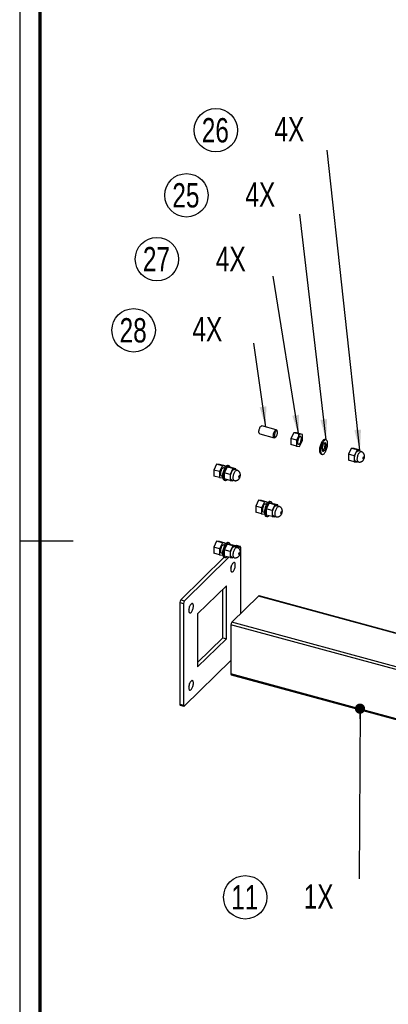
# Paper-space layout 'MA-KB-Kubus Wall Mount expl view' of a CAD drawing. Header units: millimetres. Extents: x 7 to 203, y 7 to 289.
# Tile 2 of 13: x 7 to 43, y 103 to 199. Entities that reach past the tile are written whole.
import ezdxf

# ---------------------------------------------------------------- set-up
doc = ezdxf.new("R2010")
doc.units = ezdxf.units.MM
doc.layers.add('LAYER2', color=7, linetype='Continuous')
doc.layers.add('LOGO', color=7, linetype='Continuous')
doc.styles.add('SLDTEXTSTYLE1', font='TXT', dxfattribs={"width": 0.75})
doc.dimstyles.new('SLDDIMSTYLE2', dxfattribs={"dimtxt": 0.18, "dimasz": 2, "dimexe": 0, "dimexo": 0.0625, "dimgap": 0, "dimtad": 0, "dimtih": 1, "dimtoh": 1, "dimdec": 0, "dimrnd": 1e-09, "dimzin": 0, "dimdsep": 46, "dimtxsty": 'Standard', "dimsah": 1, "dimcen": 0.09, "dimadec": 0, "dimazin": 0, "dimtfac": 2, "dimtdec": 0, "dimtofl": 0, "dimtmove": 0, "dimatfit": 3, "dimfxl": 1, "dimfrac": 2, "dimtolj": 1, "dimtzin": 0, "dimarcsym": 0})
doc.dimstyles.new('SLDDIMSTYLE4', dxfattribs={"dimtxt": 0.18, "dimasz": 1, "dimexe": 0, "dimexo": 0.0625, "dimgap": 0, "dimtad": 0, "dimtih": 1, "dimtoh": 1, "dimdec": 0, "dimrnd": 1e-09, "dimzin": 0, "dimdsep": 46, "dimtxsty": 'Standard', "dimblk1": 'DOT', "dimblk2": 'DOT', "dimsah": 1, "dimcen": 0.09, "dimadec": 0, "dimazin": 0, "dimtfac": 1, "dimtdec": 0, "dimtofl": 0, "dimtmove": 0, "dimatfit": 3, "dimldrblk": 'DOT', "dimfxl": 1, "dimfrac": 2, "dimtolj": 1, "dimtzin": 0, "dimarcsym": 0})

# ---------------------------------------------------------------- blocks, each defined once
blk = doc.blocks.new('SW_NOTE_0_56')
at = {"layer": 'LOGO', "color": 0}
blk.add_circle((-11.145, -1.814), 2.124, dxfattribs=at)
at = {"layer": 'LOGO', "color": 0, "char_height": 2.3813, "attachment_point": 2, "style": 'SLDTEXTSTYLE1'}
for s, insert in [('11', (-11.193, -0.623)), ('1X', (-3.966, -0.55))]:
    blk.add_mtext(s, dxfattribs=dict(at, insert=insert))
blk = doc.blocks.new('_Dot')
at = {"color": 0, "linetype": 'ByBlock', "lineweight": -2}
blk.add_line((-0.5, 0), (-1, 0), dxfattribs=at)
at = {"color": 0, "linetype": 'ByBlock', "const_width": 0.5}
blk.add_lwpolyline([(-0.25, 0, 1), (0.25, 0, 1)], format="xyb", close=True, dxfattribs=at)
blk = doc.blocks.new('SW_NOTE_0_57')
at = {"layer": 'LOGO', "color": 0}
blk.add_circle((-10.913, 1.936), 2.124, dxfattribs=at)
at = {"layer": 'LOGO', "color": 0, "char_height": 2.3813, "attachment_point": 2, "style": 'SLDTEXTSTYLE1'}
for s, insert in [('26', (-10.961, 3.128)), ('4X', (-3.719, 3.225))]:
    blk.add_mtext(s, dxfattribs=dict(at, insert=insert))
blk = doc.blocks.new('SW_NOTE_0_58')
at = {"layer": 'LOGO', "color": 0}
blk.add_circle((-11.095, 1.844), 2.124, dxfattribs=at)
at = {"layer": 'LOGO', "color": 0, "char_height": 2.3813, "attachment_point": 2, "style": 'SLDTEXTSTYLE1'}
for s, insert in [('25', (-11.143, 3.035)), ('4X', (-3.861, 3.1))]:
    blk.add_mtext(s, dxfattribs=dict(at, insert=insert))
blk = doc.blocks.new('SW_NOTE_0_59')
at = {"layer": 'LOGO', "color": 0}
blk.add_circle((-11.373, 1.654), 2.124, dxfattribs=at)
at = {"layer": 'LOGO', "color": 0, "char_height": 2.3813, "attachment_point": 2, "style": 'SLDTEXTSTYLE1'}
for s, insert in [('27', (-11.421, 2.845)), ('4X', (-4.148, 2.858))]:
    blk.add_mtext(s, dxfattribs=dict(at, insert=insert))
blk = doc.blocks.new('SW_NOTE_0_60')
at = {"layer": 'LOGO', "color": 0}
blk.add_circle((-11.756, 1.253), 2.124, dxfattribs=at)
at = {"layer": 'LOGO', "color": 0, "char_height": 2.3813, "attachment_point": 2, "style": 'SLDTEXTSTYLE1'}
for s, insert in [('28', (-11.804, 2.445)), ('4X', (-4.542, 2.56))]:
    blk.add_mtext(s, dxfattribs=dict(at, insert=insert))

psp = doc.layouts.new('MA-KB-Kubus Wall Mount expl view')

# ---------------------------------------------------------------- linework, layer by layer
at = {"color": 7, "linetype": 'Continuous', "lineweight": 25}
for p, q in [((31.97, 159.076), (30.555, 159.461)), ((32.065, 158.934), (32.027, 159.019)), ((30.345, 158.689), (31.76, 158.304)), ((31.838, 158.324), (31.914, 158.378)), ((33.672, 158.793), (33.392, 158.223)), ((33.958, 158.069), (33.392, 158.223)), ((33.392, 158.223), (33.392, 157.629)), ((34.238, 158.639), (33.672, 158.793)), ((33.952, 158.769), (33.672, 158.793)), ((34.518, 158.615), (33.952, 158.769)), ((34.238, 158.639), (33.958, 158.069)), ((33.958, 158.069), (33.958, 157.475)), ((34.518, 158.615), (34.238, 158.639)), ((34.238, 157.451), (34.518, 158.022)), ((34.518, 158.022), (34.518, 158.615)), ((36.845, 158.103), (36.739, 158.132)), ((33.958, 157.475), (33.392, 157.629)), ((33.958, 157.475), (34.238, 157.451)), ((39.306, 157.261), (39.026, 156.691)), ((39.872, 157.108), (39.306, 157.261)), ((39.586, 157.238), (39.306, 157.261)), ((40.152, 157.084), (39.586, 157.238)), ((39.872, 157.108), (39.592, 156.537)), ((40.152, 157.084), (39.872, 157.108)), ((40.274, 156.943), (40.009, 157.016)), ((40.152, 156.977), (40.152, 157.084)), ((36.35, 156.704), (36.456, 156.675)), ((39.592, 156.537), (39.026, 156.691)), ((39.026, 156.691), (39.026, 156.097)), ((39.592, 155.944), (39.026, 156.097)), ((39.592, 156.537), (39.592, 155.944)), ((26.131, 155.718), (25.851, 155.147)), ((26.417, 154.994), (25.851, 155.147)), ((25.851, 155.147), (25.851, 154.554)), ((26.697, 155.564), (26.131, 155.718)), ((26.411, 155.694), (26.131, 155.718)), ((26.977, 155.54), (26.411, 155.694)), ((26.697, 155.564), (26.417, 154.994)), ((26.977, 155.54), (26.697, 155.564)), ((26.915, 155.325), (26.802, 155.356)), ((27.157, 155.439), (26.877, 154.869)), ((26.977, 155.421), (26.977, 155.54)), ((27.723, 155.285), (27.157, 155.439)), ((27.437, 155.415), (27.157, 155.439)), ((27.351, 155.559), (27.245, 155.588)), ((28.003, 155.261), (27.437, 155.415)), ((27.723, 155.285), (27.443, 154.715)), ((28.003, 155.261), (27.723, 155.285)), ((28.125, 155.121), (27.859, 155.193)), ((28.003, 155.154), (28.003, 155.261)), ((39.592, 155.944), (39.872, 155.92)), ((39.736, 156.012), (40.001, 155.94)), ((39.872, 155.92), (39.896, 155.968)), ((26.417, 154.4), (25.851, 154.554)), ((26.417, 154.994), (26.417, 154.4)), ((26.417, 154.4), (26.697, 154.376)), ((26.592, 154.584), (26.705, 154.553)), ((26.697, 154.376), (26.713, 154.409)), ((26.857, 154.16), (26.963, 154.131)), ((27.443, 154.715), (26.877, 154.869)), ((26.877, 154.869), (26.877, 154.275)), ((27.443, 154.121), (26.877, 154.275)), ((27.443, 154.715), (27.443, 154.121)), ((27.443, 154.121), (27.723, 154.097)), ((27.586, 154.189), (27.852, 154.117)), ((27.723, 154.097), (27.747, 154.146)), ((30.238, 152.183), (29.958, 151.613)), ((30.804, 152.029), (30.238, 152.183)), ((30.518, 152.159), (30.238, 152.183)), ((30.524, 151.459), (29.958, 151.613)), ((29.958, 151.613), (29.958, 151.019)), ((31.084, 152.006), (30.518, 152.159)), ((30.804, 152.029), (30.524, 151.459)), ((30.524, 151.459), (30.524, 150.865)), ((31.084, 152.006), (30.804, 152.029)), ((31.022, 151.79), (30.909, 151.821)), ((31.264, 151.904), (30.984, 151.334)), ((31.55, 151.18), (30.984, 151.334)), ((30.984, 151.334), (30.984, 150.74)), ((31.084, 151.887), (31.084, 152.006)), ((31.83, 151.75), (31.264, 151.904)), ((31.544, 151.881), (31.264, 151.904)), ((31.458, 152.024), (31.352, 152.053)), ((32.11, 151.727), (31.544, 151.881)), ((31.83, 151.75), (31.55, 151.18)), ((32.11, 151.727), (31.83, 151.75)), ((32.231, 151.586), (31.966, 151.658)), ((32.11, 151.619), (32.11, 151.727)), ((30.524, 150.865), (29.958, 151.019)), ((30.524, 150.865), (30.804, 150.841)), ((30.699, 151.049), (30.812, 151.018)), ((30.804, 150.841), (30.82, 150.875)), ((30.963, 150.625), (31.07, 150.596)), ((31.55, 150.586), (30.984, 150.74)), ((31.55, 151.18), (31.55, 150.586)), ((31.55, 150.586), (31.83, 150.563)), ((31.693, 150.655), (31.959, 150.583)), ((31.83, 150.563), (31.854, 150.611)), ((26.131, 148.175), (25.851, 147.604)), ((26.417, 147.45), (25.851, 147.604)), ((25.851, 147.604), (25.851, 147.01)), ((26.697, 148.021), (26.131, 148.175)), ((26.411, 148.151), (26.131, 148.175)), ((26.977, 147.997), (26.411, 148.151)), ((26.697, 148.021), (26.417, 147.45)), ((26.417, 147.45), (26.417, 146.857)), ((26.977, 147.997), (26.697, 148.021)), ((26.915, 147.782), (26.802, 147.813)), ((27.157, 147.896), (26.877, 147.325)), ((26.977, 147.878), (26.977, 147.997)), ((27.723, 147.742), (27.157, 147.896)), ((27.437, 147.872), (27.157, 147.896)), ((27.351, 148.016), (27.245, 148.045)), ((28.003, 147.718), (27.437, 147.872)), ((27.723, 147.742), (27.443, 147.172)), ((28.003, 147.718), (27.723, 147.742)), ((28.125, 147.578), (27.859, 147.65)), ((28.034, 147.738), (28.003, 147.707)), ((28.003, 147.611), (28.003, 147.718)), ((28.034, 147.738), (28.388, 147.642)), ((28.441, 147.664), (28.087, 147.76)), ((28.388, 147.642), (28.258, 147.515)), ((28.482, 141.112), (28.482, 147.562)), ((26.879, 146.611), (22.621, 142.454)), ((27.329, 146.609), (22.975, 142.358)), ((26.417, 146.857), (25.851, 147.01)), ((26.417, 146.857), (26.697, 146.833)), ((26.592, 147.041), (26.705, 147.01)), ((26.697, 146.833), (26.713, 146.866)), ((26.857, 146.617), (26.963, 146.588)), ((27.443, 147.172), (26.877, 147.325)), ((26.877, 147.325), (26.877, 146.732)), ((27.443, 146.578), (26.877, 146.732)), ((27.443, 147.172), (27.443, 146.578)), ((27.443, 146.578), (27.723, 146.554)), ((27.586, 146.646), (27.852, 146.574)), ((27.723, 146.554), (27.747, 146.603)), ((27.091, 143.821), (24.272, 141.07)), ((27.091, 138.644), (27.091, 143.821)), ((26.737, 138.74), (26.737, 143.476)), ((30.234, 142.822), (27.62, 140.271)), ((54.045, 136.351), (30.234, 142.822)), ((54.415, 136.286), (30.286, 142.844)), ((22.527, 142.192), (22.881, 142.096)), ((22.527, 142.192), (22.527, 132.249)), ((22.621, 142.454), (22.975, 142.358)), ((22.881, 142.096), (22.881, 132.153)), ((24.272, 141.07), (24.272, 135.893)), ((52.291, 133.278), (27.527, 140.009)), ((27.527, 140.009), (27.527, 135.208)), ((51.432, 133.8), (27.62, 140.271)), ((24.272, 136.334), (26.737, 138.74)), ((26.737, 138.74), (27.091, 138.644)), ((24.272, 135.893), (27.091, 138.644)), ((22.975, 132.072), (27.527, 136.516)), ((52.291, 128.478), (27.527, 135.208)), ((27.568, 135.107), (51.696, 128.549)), ((22.527, 132.249), (22.881, 132.153)), ((22.568, 132.147), (22.922, 132.051))]:
    psp.add_line(p, q, dxfattribs=at)
at = {"color": 7, "linetype": 'Continuous', "lineweight": 25, "flags": 128}
for points in [[(30.263, 158.892), (30.267, 158.961), (30.277, 159.033), (30.293, 159.107), (30.315, 159.179), (30.342, 159.248), (30.372, 159.311), (30.406, 159.365), (30.441, 159.408), (30.477, 159.44), (30.511, 159.458), (30.543, 159.463), (30.555, 159.461)], [(31.678, 158.508), (31.682, 158.576), (31.692, 158.648), (31.708, 158.722), (31.73, 158.795), (31.757, 158.864), (31.788, 158.926), (31.821, 158.98), (31.856, 159.024), (31.892, 159.055), (31.926, 159.074), (31.958, 159.078), (31.987, 159.068), (32.012, 159.045), (32.027, 159.019)], [(31.787, 158.525), (31.79, 158.469), (31.8, 158.423), (31.817, 158.389), (31.839, 158.367), (31.866, 158.36), (31.896, 158.367), (31.928, 158.389), (31.96, 158.424), (31.991, 158.47), (32.02, 158.526), (32.044, 158.588), (32.064, 158.654), (32.077, 158.721), (32.084, 158.786), (32.084, 158.845), (32.077, 158.896), (32.064, 158.937), (32.044, 158.965), (32.02, 158.98), (31.991, 158.979), (31.96, 158.965), (31.928, 158.937), (31.896, 158.896), (31.866, 158.845), (31.839, 158.785), (31.817, 158.721), (31.8, 158.654), (31.79, 158.587), (31.787, 158.525)], [(30.345, 158.689), (30.342, 158.69), (30.315, 158.706), (30.293, 158.736), (30.277, 158.778), (30.267, 158.831), (30.263, 158.892)], [(31.838, 158.324), (31.821, 158.314), (31.788, 158.302), (31.757, 158.305), (31.73, 158.321), (31.708, 158.351), (31.692, 158.393), (31.682, 158.446), (31.678, 158.508)], [(34.051, 157.863), (34.054, 157.801), (34.064, 157.749), (34.081, 157.707), (34.102, 157.677), (34.129, 157.66), (34.16, 157.658), (34.194, 157.669), (34.229, 157.694), (34.264, 157.732), (34.299, 157.781), (34.331, 157.839), (34.36, 157.905), (34.384, 157.976), (34.404, 158.05), (34.417, 158.123), (34.423, 158.194), (34.423, 158.259), (34.417, 158.317), (34.404, 158.364), (34.384, 158.4), (34.36, 158.424), (34.331, 158.433), (34.299, 158.429), (34.264, 158.41), (34.229, 158.379), (34.194, 158.335), (34.16, 158.281), (34.129, 158.219), (34.102, 158.15), (34.081, 158.077), (34.064, 158.003), (34.054, 157.931), (34.051, 157.863)], [(36.739, 158.132), (36.717, 158.136), (36.674, 158.133), (36.628, 158.115), (36.581, 158.084), (36.532, 158.04), (36.484, 157.984), (36.438, 157.917), (36.393, 157.841), (36.351, 157.756), (36.313, 157.664), (36.28, 157.568), (36.252, 157.468), (36.229, 157.368), (36.212, 157.269), (36.202, 157.173), (36.199, 157.081)], [(36.305, 157.052), (36.309, 156.967), (36.319, 156.891), (36.335, 156.823), (36.358, 156.767), (36.386, 156.723), (36.419, 156.692), (36.457, 156.675), (36.499, 156.671), (36.544, 156.682), (36.591, 156.706), (36.639, 156.744), (36.687, 156.794), (36.734, 156.855), (36.78, 156.928), (36.823, 157.009), (36.863, 157.097), (36.899, 157.191), (36.93, 157.289), (36.955, 157.389), (36.975, 157.489), (36.988, 157.587), (36.995, 157.681), (36.995, 157.77), (36.988, 157.851), (36.975, 157.923), (36.955, 157.985), (36.93, 158.035), (36.899, 158.072), (36.863, 158.097), (36.823, 158.107), (36.78, 158.104), (36.734, 158.086), (36.687, 158.055), (36.639, 158.012), (36.591, 157.956), (36.544, 157.888), (36.499, 157.812), (36.457, 157.727), (36.419, 157.635), (36.386, 157.539), (36.358, 157.44), (36.335, 157.339), (36.319, 157.24), (36.309, 157.144), (36.305, 157.052)], [(36.199, 157.081), (36.202, 156.996), (36.212, 156.919), (36.229, 156.852), (36.252, 156.796), (36.28, 156.752), (36.313, 156.721), (36.35, 156.704)], [(36.455, 157.198), (36.458, 157.135), (36.468, 157.081), (36.484, 157.037), (36.506, 157.005), (36.532, 156.987), (36.563, 156.982), (36.597, 156.991), (36.632, 157.013), (36.669, 157.049), (36.704, 157.095), (36.738, 157.152), (36.769, 157.217), (36.795, 157.288), (36.817, 157.363), (36.833, 157.438), (36.843, 157.511), (36.847, 157.581), (36.843, 157.644), (36.833, 157.698), (36.817, 157.742), (36.795, 157.773), (36.769, 157.792), (36.738, 157.797), (36.704, 157.788), (36.669, 157.765), (36.632, 157.73), (36.597, 157.683), (36.563, 157.626), (36.532, 157.561), (36.506, 157.491), (36.484, 157.416), (36.468, 157.341), (36.458, 157.267), (36.455, 157.198)], [(36.493, 157.021), (36.526, 157.042), (36.563, 157.077), (36.598, 157.124), (36.632, 157.181), (36.663, 157.246), (36.689, 157.317), (36.711, 157.391), (36.727, 157.467), (36.737, 157.54), (36.74, 157.61), (36.737, 157.672), (36.727, 157.727), (36.711, 157.77), (36.702, 157.787)], [(39.736, 156.012), (39.723, 156.017), (39.694, 156.038), (39.669, 156.072), (39.65, 156.118), (39.637, 156.175), (39.631, 156.241), (39.631, 156.315), (39.637, 156.394), (39.65, 156.476), (39.669, 156.559), (39.694, 156.641), (39.723, 156.72), (39.757, 156.793), (39.794, 156.858), (39.832, 156.914), (39.872, 156.959), (39.912, 156.992), (39.951, 157.012), (39.988, 157.018), (40.009, 157.016)], [(40.509, 156.255), (40.491, 156.244), (40.476, 156.248), (40.466, 156.266), (40.462, 156.295), (40.466, 156.331), (40.476, 156.369), (40.491, 156.402), (40.509, 156.426), (40.527, 156.437), (40.542, 156.434), (40.552, 156.416), (40.556, 156.386), (40.552, 156.35), (40.542, 156.312), (40.527, 156.279), (40.509, 156.255)], [(26.802, 155.356), (26.79, 155.358), (26.758, 155.354), (26.723, 155.335), (26.688, 155.304), (26.653, 155.26), (26.619, 155.206), (26.589, 155.144), (26.562, 155.075), (26.54, 155.002), (26.524, 154.928), (26.514, 154.856), (26.51, 154.788)], [(27.245, 155.588), (27.223, 155.592), (27.18, 155.588), (27.134, 155.571), (27.087, 155.54), (27.039, 155.496), (26.991, 155.44), (26.944, 155.373), (26.899, 155.296), (26.858, 155.211), (26.82, 155.12), (26.786, 155.023), (26.758, 154.924), (26.735, 154.824), (26.719, 154.725), (26.709, 154.628), (26.705, 154.537)], [(27.474, 155.405), (27.462, 155.44), (27.436, 155.49), (27.405, 155.528), (27.369, 155.552), (27.329, 155.563), (27.286, 155.559), (27.24, 155.542), (27.193, 155.511), (27.145, 155.467), (27.097, 155.411), (27.05, 155.344), (27.005, 155.267), (26.964, 155.182), (26.926, 155.091), (26.892, 154.994), (26.864, 154.895), (26.841, 154.795), (26.825, 154.696), (26.815, 154.599), (26.811, 154.508)], [(27.586, 154.189), (27.574, 154.194), (27.544, 154.215), (27.52, 154.249), (27.501, 154.295), (27.488, 154.352), (27.481, 154.418), (27.481, 154.492), (27.488, 154.571), (27.501, 154.653), (27.52, 154.737), (27.544, 154.819), (27.574, 154.897), (27.607, 154.97), (27.644, 155.036), (27.683, 155.092), (27.723, 155.137), (27.763, 155.17), (27.802, 155.19), (27.838, 155.196), (27.859, 155.193)], [(26.51, 154.788), (26.514, 154.726), (26.524, 154.673), (26.54, 154.631), (26.562, 154.601), (26.589, 154.585), (26.592, 154.584)], [(26.705, 154.537), (26.709, 154.452), (26.719, 154.375), (26.735, 154.308), (26.758, 154.252), (26.786, 154.208), (26.82, 154.177), (26.857, 154.16)], [(26.811, 154.508), (26.815, 154.423), (26.825, 154.346), (26.841, 154.279), (26.864, 154.223), (26.892, 154.179), (26.926, 154.148), (26.964, 154.131), (27.005, 154.127), (27.05, 154.138), (27.097, 154.162), (27.145, 154.199), (27.147, 154.201)], [(28.36, 154.432), (28.342, 154.421), (28.327, 154.425), (28.316, 154.443), (28.313, 154.472), (28.316, 154.509), (28.327, 154.546), (28.342, 154.58), (28.36, 154.604), (28.377, 154.615), (28.393, 154.611), (28.403, 154.593), (28.406, 154.564), (28.403, 154.527), (28.393, 154.49), (28.377, 154.456), (28.36, 154.432)], [(30.909, 151.821), (30.897, 151.823), (30.865, 151.819), (30.83, 151.801), (30.795, 151.769), (30.76, 151.726), (30.726, 151.672), (30.696, 151.609), (30.669, 151.54), (30.647, 151.467), (30.63, 151.394), (30.62, 151.321), (30.617, 151.253)], [(30.617, 151.253), (30.62, 151.192), (30.63, 151.139), (30.647, 151.097), (30.669, 151.067), (30.696, 151.05), (30.699, 151.049)], [(31.352, 152.053), (31.33, 152.057), (31.287, 152.054), (31.241, 152.036), (31.194, 152.005), (31.146, 151.961), (31.098, 151.905), (31.051, 151.838), (31.006, 151.762), (30.964, 151.677), (30.926, 151.585), (30.893, 151.489), (30.865, 151.389), (30.842, 151.289), (30.826, 151.19), (30.816, 151.094), (30.812, 151.002)], [(31.581, 151.87), (31.569, 151.906), (31.543, 151.956), (31.512, 151.993), (31.476, 152.018), (31.436, 152.028), (31.393, 152.025), (31.347, 152.007), (31.3, 151.976), (31.252, 151.932), (31.204, 151.876), (31.157, 151.809), (31.112, 151.733), (31.071, 151.648), (31.033, 151.556), (30.999, 151.46), (30.971, 151.361), (30.948, 151.26), (30.932, 151.161), (30.922, 151.065), (30.918, 150.973)], [(31.693, 150.655), (31.681, 150.659), (31.651, 150.68), (31.627, 150.714), (31.607, 150.761), (31.594, 150.817), (31.588, 150.884), (31.588, 150.957), (31.594, 151.036), (31.607, 151.119), (31.627, 151.202), (31.651, 151.284), (31.681, 151.363), (31.714, 151.436), (31.751, 151.501), (31.79, 151.557), (31.83, 151.602), (31.87, 151.635), (31.909, 151.655), (31.945, 151.661), (31.966, 151.658)], [(30.812, 151.002), (30.816, 150.917), (30.826, 150.84), (30.842, 150.773), (30.865, 150.717), (30.893, 150.673), (30.926, 150.642), (30.963, 150.625)], [(30.918, 150.973), (30.922, 150.888), (30.932, 150.811), (30.948, 150.744), (30.971, 150.688), (30.999, 150.644), (31.033, 150.613), (31.071, 150.596), (31.112, 150.592), (31.157, 150.603), (31.204, 150.627), (31.252, 150.665), (31.254, 150.667)], [(32.466, 150.898), (32.449, 150.887), (32.433, 150.891), (32.423, 150.909), (32.42, 150.938), (32.423, 150.974), (32.433, 151.012), (32.449, 151.045), (32.466, 151.069), (32.484, 151.08), (32.5, 151.076), (32.51, 151.058), (32.513, 151.029), (32.51, 150.993), (32.5, 150.955), (32.484, 150.922), (32.466, 150.898)], [(26.802, 147.813), (26.79, 147.815), (26.758, 147.81), (26.723, 147.792), (26.688, 147.761), (26.653, 147.717), (26.619, 147.663), (26.589, 147.6), (26.562, 147.532), (26.54, 147.459), (26.524, 147.385), (26.514, 147.313), (26.51, 147.245)], [(27.245, 148.045), (27.223, 148.049), (27.18, 148.045), (27.134, 148.028), (27.087, 147.997), (27.039, 147.953), (26.991, 147.897), (26.944, 147.83), (26.899, 147.753), (26.858, 147.668), (26.82, 147.577), (26.786, 147.48), (26.758, 147.381), (26.735, 147.281), (26.719, 147.182), (26.709, 147.085), (26.705, 146.994)], [(27.474, 147.862), (27.462, 147.897), (27.436, 147.947), (27.405, 147.985), (27.369, 148.009), (27.329, 148.02), (27.286, 148.016), (27.24, 147.999), (27.193, 147.968), (27.145, 147.924), (27.097, 147.868), (27.05, 147.801), (27.005, 147.724), (26.964, 147.639), (26.926, 147.548), (26.892, 147.451), (26.864, 147.352), (26.841, 147.252), (26.825, 147.153), (26.815, 147.056), (26.811, 146.965)], [(27.586, 146.646), (27.574, 146.651), (27.544, 146.672), (27.52, 146.706), (27.501, 146.752), (27.488, 146.809), (27.481, 146.875), (27.481, 146.949), (27.488, 147.028), (27.501, 147.11), (27.52, 147.194), (27.544, 147.276), (27.574, 147.354), (27.607, 147.427), (27.644, 147.493), (27.683, 147.549), (27.723, 147.594), (27.763, 147.627), (27.802, 147.647), (27.838, 147.653), (27.859, 147.65)], [(28.482, 147.562), (28.48, 147.594), (28.474, 147.621), (28.466, 147.642), (28.454, 147.656), (28.44, 147.664), (28.424, 147.664), (28.406, 147.657), (28.388, 147.642)], [(26.51, 147.245), (26.514, 147.183), (26.524, 147.13), (26.54, 147.088), (26.562, 147.058), (26.589, 147.042), (26.592, 147.041)], [(26.705, 146.994), (26.709, 146.909), (26.719, 146.832), (26.735, 146.765), (26.758, 146.709), (26.786, 146.665), (26.82, 146.634), (26.857, 146.617)], [(26.811, 146.965), (26.815, 146.88), (26.825, 146.803), (26.841, 146.736), (26.864, 146.68), (26.892, 146.636), (26.926, 146.605), (26.964, 146.588), (27.005, 146.584), (27.05, 146.594), (27.097, 146.619), (27.145, 146.656), (27.147, 146.658)], [(28.36, 146.889), (28.342, 146.878), (28.327, 146.882), (28.316, 146.9), (28.313, 146.929), (28.316, 146.966), (28.327, 147.003), (28.342, 147.037), (28.36, 147.061), (28.377, 147.072), (28.393, 147.068), (28.403, 147.05), (28.406, 147.021), (28.403, 146.984), (28.393, 146.947), (28.377, 146.913), (28.36, 146.889)], [(27.959, 145.852), (27.955, 145.92), (27.945, 145.979), (27.929, 146.028), (27.906, 146.065), (27.879, 146.089), (27.847, 146.099), (27.811, 146.094), (27.774, 146.076), (27.735, 146.044), (27.696, 146), (27.658, 145.945), (27.623, 145.88), (27.591, 145.808), (27.563, 145.73), (27.541, 145.649), (27.524, 145.568), (27.514, 145.489), (27.511, 145.414), (27.514, 145.346), (27.524, 145.287), (27.541, 145.238), (27.563, 145.201), (27.591, 145.177), (27.623, 145.167), (27.658, 145.172), (27.696, 145.19), (27.735, 145.222), (27.774, 145.266), (27.811, 145.321), (27.847, 145.386), (27.879, 145.458), (27.906, 145.536), (27.929, 145.617), (27.945, 145.698), (27.955, 145.777), (27.959, 145.852)], [(23.404, 141.406), (23.407, 141.338), (23.417, 141.278), (23.434, 141.229), (23.456, 141.193), (23.484, 141.169), (23.516, 141.159), (23.551, 141.163), (23.589, 141.181), (23.628, 141.213), (23.667, 141.257), (23.705, 141.313), (23.74, 141.378), (23.772, 141.45), (23.8, 141.528), (23.822, 141.608), (23.838, 141.689), (23.849, 141.768), (23.852, 141.843), (23.849, 141.911), (23.838, 141.971), (23.822, 142.02), (23.8, 142.056), (23.772, 142.08), (23.74, 142.09), (23.705, 142.086), (23.667, 142.068), (23.628, 142.036), (23.589, 141.992), (23.551, 141.936), (23.516, 141.871), (23.484, 141.799), (23.456, 141.721), (23.434, 141.641), (23.417, 141.56), (23.407, 141.481), (23.404, 141.406)], [(27.52, 138), (27.525, 138.011), (27.527, 138.017)], [(27.527, 135.208), (27.529, 135.177), (27.534, 135.15), (27.543, 135.129), (27.554, 135.114), (27.568, 135.107)], [(23.852, 134.3), (23.849, 134.368), (23.838, 134.428), (23.822, 134.477), (23.8, 134.513), (23.772, 134.537), (23.74, 134.547), (23.705, 134.543), (23.667, 134.525), (23.628, 134.493), (23.589, 134.449), (23.551, 134.393), (23.516, 134.328), (23.484, 134.256), (23.456, 134.178), (23.434, 134.098), (23.417, 134.017), (23.407, 133.938), (23.404, 133.863), (23.407, 133.795), (23.417, 133.735), (23.434, 133.686), (23.456, 133.649), (23.484, 133.626), (23.516, 133.616), (23.551, 133.62), (23.589, 133.638), (23.628, 133.67), (23.667, 133.714), (23.705, 133.77), (23.74, 133.834), (23.772, 133.907), (23.8, 133.984), (23.822, 134.065), (23.838, 134.146), (23.849, 134.225), (23.852, 134.3)], [(22.527, 132.249), (22.529, 132.217), (22.535, 132.19), (22.543, 132.169), (22.555, 132.154), (22.568, 132.147)], [(22.881, 132.153), (22.883, 132.121), (22.888, 132.094), (22.897, 132.073), (22.909, 132.058), (22.923, 132.051), (22.939, 132.05), (22.956, 132.058), (22.975, 132.072)]]:
    psp.add_lwpolyline(points, dxfattribs=at)
at = {"color": 8, "linetype": 'Continuous', "lineweight": 25, "flags": 128}
for points in [[(40.001, 155.94), (39.989, 155.944), (39.959, 155.965), (39.935, 156), (39.915, 156.046), (39.902, 156.103), (39.896, 156.169), (39.896, 156.242), (39.902, 156.321), (39.915, 156.404), (39.935, 156.487), (39.959, 156.569), (39.989, 156.648), (40.022, 156.721), (40.059, 156.786), (40.098, 156.842), (40.138, 156.887), (40.178, 156.92), (40.216, 156.94), (40.253, 156.946), (40.274, 156.943)], [(27.852, 154.117), (27.839, 154.122), (27.81, 154.143), (27.785, 154.177), (27.766, 154.223), (27.753, 154.28), (27.746, 154.346), (27.746, 154.42), (27.753, 154.499), (27.766, 154.581), (27.785, 154.664), (27.81, 154.747), (27.839, 154.825), (27.873, 154.898), (27.909, 154.964), (27.948, 155.02), (27.988, 155.065), (28.028, 155.098), (28.067, 155.117), (28.104, 155.124), (28.125, 155.121)], [(31.959, 150.583), (31.946, 150.587), (31.916, 150.608), (31.892, 150.642), (31.873, 150.688), (31.86, 150.745), (31.853, 150.812), (31.853, 150.885), (31.86, 150.964), (31.873, 151.047), (31.892, 151.13), (31.916, 151.212), (31.946, 151.291), (31.98, 151.364), (32.016, 151.429), (32.055, 151.485), (32.095, 151.53), (32.135, 151.563), (32.174, 151.583), (32.211, 151.589), (32.231, 151.586)], [(27.852, 146.574), (27.839, 146.579), (27.81, 146.6), (27.785, 146.634), (27.766, 146.68), (27.753, 146.737), (27.746, 146.803), (27.746, 146.877), (27.753, 146.956), (27.766, 147.038), (27.785, 147.121), (27.81, 147.204), (27.839, 147.282), (27.873, 147.355), (27.909, 147.421), (27.948, 147.477), (27.988, 147.522), (28.028, 147.555), (28.067, 147.574), (28.104, 147.581), (28.125, 147.578)]]:
    psp.add_lwpolyline(points, dxfattribs=at)
at = {"color": 7, "linetype": 'Continuous', "lineweight": 25}
for centre, radius, start, end in [((28.078, 147.706), 0.0541, 80.73183, 143.96753), ((26.442, 145.984), 1.165, 337.74658, 351.8444), ((30.278, 142.79), 0.0541, 80.73183, 143.96753), ((22.936, 142.194), 0.409, 140.51294, 180.34344), ((23.29, 142.098), 0.409, 140.51294, 180.34344), ((22.335, 141.976), 1.165, 337.74658, 351.8444), ((27.936, 140.011), 0.409, 140.51294, 180.34344), ((28.497, 137.862), 0.987, 169.55027, 179.48692), ((28.005, 137.86), 0.495, 178.64612, 194.82256), ((22.335, 134.433), 1.165, 337.74658, 351.8444)]:
    psp.add_arc(centre, radius, start, end, dxfattribs=at)
for points, knots in [([(40.001, 155.941), (40.007, 155.939), (40.037, 155.929), (40.091, 155.924), (40.162, 155.925), (40.229, 155.938), (40.291, 155.959), (40.348, 155.989), (40.395, 156.022), (40.421, 156.046), (40.431, 156.055)], [0, 0, 0, 0, 0.041196, 0.198347, 0.34882, 0.493847, 0.634467, 0.771744, 0.907036, 1, 1, 1, 1]), ([(40.431, 156.055), (40.448, 156.074), (40.48, 156.108), (40.519, 156.167), (40.552, 156.231), (40.578, 156.304), (40.597, 156.383), (40.606, 156.463), (40.604, 156.54), (40.592, 156.612), (40.571, 156.678), (40.54, 156.741), (40.501, 156.798), (40.453, 156.848), (40.397, 156.891), (40.337, 156.924), (40.294, 156.936), (40.274, 156.942)], [0, 0, 0, 0, 0.0699, 0.130837, 0.197841, 0.268727, 0.341778, 0.420184, 0.491533, 0.557669, 0.621684, 0.685238, 0.748928, 0.812919, 0.877196, 0.941692, 1, 1, 1, 1]), ([(28.281, 154.233), (28.299, 154.251), (28.331, 154.285), (28.37, 154.345), (28.402, 154.409), (28.429, 154.481), (28.447, 154.56), (28.456, 154.64), (28.454, 154.718), (28.442, 154.789), (28.421, 154.856), (28.391, 154.918), (28.351, 154.975), (28.303, 155.026), (28.247, 155.068), (28.188, 155.101), (28.145, 155.114), (28.125, 155.12)], [0, 0, 0, 0, 0.0699, 0.130837, 0.197841, 0.268727, 0.341778, 0.420184, 0.491533, 0.557669, 0.621684, 0.685238, 0.748928, 0.812919, 0.877196, 0.941692, 1, 1, 1, 1]), ([(27.852, 154.119), (27.858, 154.116), (27.887, 154.107), (27.942, 154.101), (28.012, 154.102), (28.079, 154.115), (28.142, 154.137), (28.199, 154.166), (28.245, 154.199), (28.271, 154.223), (28.281, 154.233)], [0, 0, 0, 0, 0.041196, 0.198347, 0.34882, 0.493847, 0.634467, 0.771744, 0.907036, 1, 1, 1, 1]), ([(32.388, 150.698), (32.406, 150.716), (32.438, 150.751), (32.477, 150.81), (32.509, 150.874), (32.536, 150.946), (32.554, 151.025), (32.563, 151.106), (32.561, 151.183), (32.549, 151.255), (32.528, 151.321), (32.498, 151.383), (32.458, 151.44), (32.41, 151.491), (32.354, 151.533), (32.295, 151.566), (32.252, 151.579), (32.231, 151.585)], [0, 0, 0, 0, 0.0699, 0.130837, 0.197841, 0.268727, 0.341778, 0.420184, 0.491533, 0.557669, 0.621684, 0.685238, 0.748928, 0.812919, 0.877196, 0.941692, 1, 1, 1, 1]), ([(31.959, 150.584), (31.965, 150.582), (31.994, 150.572), (32.049, 150.567), (32.119, 150.568), (32.186, 150.58), (32.249, 150.602), (32.306, 150.632), (32.352, 150.664), (32.378, 150.688), (32.388, 150.698)], [0, 0, 0, 0, 0.041196, 0.198347, 0.34882, 0.493847, 0.634467, 0.771744, 0.907036, 1, 1, 1, 1]), ([(28.281, 146.69), (28.299, 146.708), (28.331, 146.742), (28.37, 146.802), (28.402, 146.866), (28.429, 146.938), (28.447, 147.017), (28.456, 147.097), (28.454, 147.175), (28.442, 147.246), (28.421, 147.313), (28.391, 147.375), (28.351, 147.432), (28.303, 147.483), (28.247, 147.525), (28.188, 147.558), (28.145, 147.571), (28.125, 147.577)], [0, 0, 0, 0, 0.0699, 0.130837, 0.197841, 0.268727, 0.341778, 0.420184, 0.491533, 0.557669, 0.621684, 0.685238, 0.748928, 0.812919, 0.877196, 0.941692, 1, 1, 1, 1]), ([(27.852, 146.575), (27.858, 146.573), (27.887, 146.563), (27.942, 146.558), (28.012, 146.559), (28.079, 146.572), (28.142, 146.594), (28.199, 146.623), (28.245, 146.656), (28.271, 146.68), (28.281, 146.69)], [0, 0, 0, 0, 0.041196, 0.198347, 0.34882, 0.493847, 0.634467, 0.771744, 0.907036, 1, 1, 1, 1])]:
    psp.add_open_spline(points, degree=3, knots=knots, dxfattribs=at)
at = {"layer": 'LAYER2', "lineweight": 70}
psp.add_line((8.852, 9.39), (8.852, 287.702), dxfattribs=at)
at = {"layer": 'LOGO'}
for p, q in [((6.852, 289.018), (6.852, 7.39)), ((6.852, 148.204), (12.089, 148.204))]:
    psp.add_line(p, q, dxfattribs=at)

# ---------------------------------------------------------------- block references
for name, p in [('SW_NOTE_0_57', (36.964, 186.443)), ('SW_NOTE_0_58', (34.265, 180.173)), ('SW_NOTE_0_59', (31.661, 174.12)), ('SW_NOTE_0_60', (29.763, 167.558)), ('SW_NOTE_0_56', (40.077, 115.163))]:
    psp.add_blockref(name, p, dxfattribs=at)

# ---------------------------------------------------------------- leaders
for points, dimstyle in [([(40.152, 157.084), (36.964, 186.443)], 'SLDDIMSTYLE2'), ([(36.845, 158.103), (34.265, 180.173)], 'SLDDIMSTYLE2'), ([(34.182, 158.526), (31.661, 174.12)], 'SLDDIMSTYLE2'), ([(30.949, 159.353), (29.763, 167.558)], 'SLDDIMSTYLE2'), ([(40.163, 131.8), (40.077, 115.163)], 'SLDDIMSTYLE4')]:
    psp.add_leader(points, dimstyle=dimstyle, dxfattribs=at)

doc.saveas('drawing.dxf')
